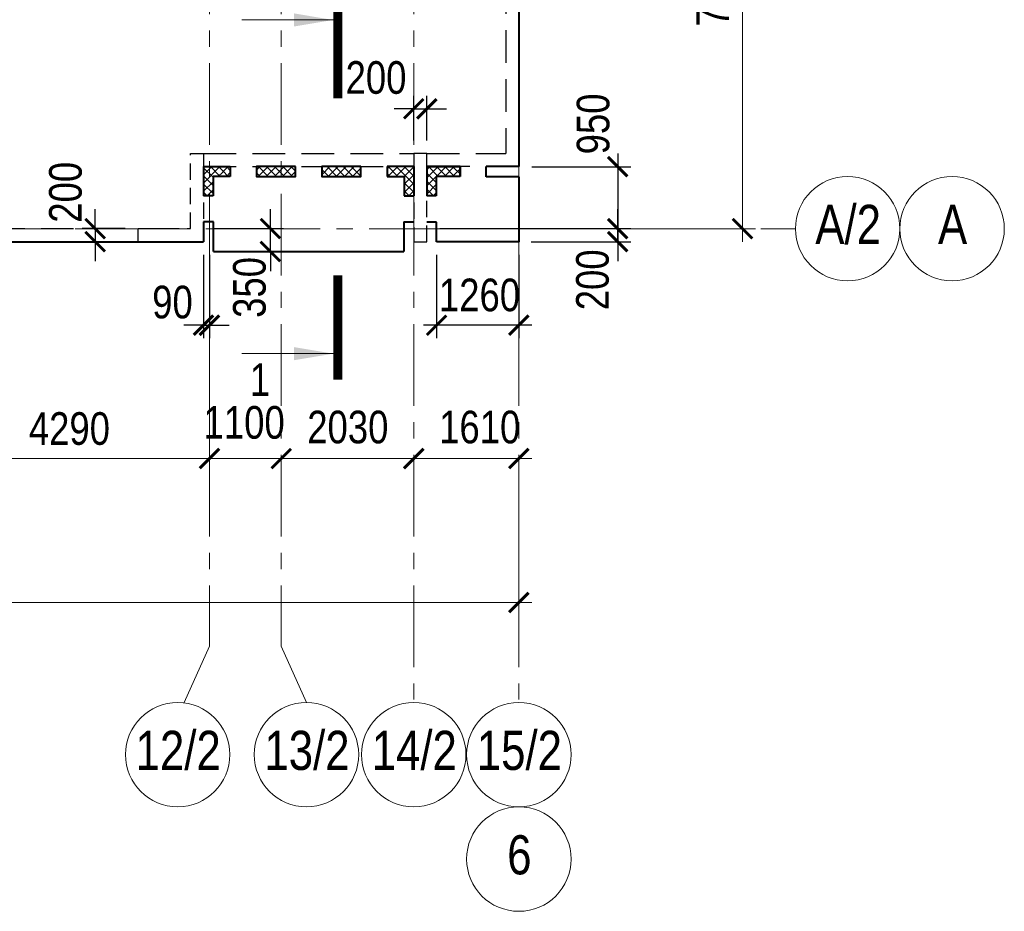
# Model space of a CAD drawing. Header units: inches. Extents: x -8638239 to -8523853, y 3840912 to 4564380.
# Tile 26 of 106: x -8564768 to -8549686, y 4024194 to 4037853. Entities that reach past the tile are written whole.
import ezdxf
from ezdxf.enums import TextEntityAlignment as Align

# ---------------------------------------------------------------- set-up
doc = ezdxf.new("R2010")
doc.units = ezdxf.units.IN
doc.header["$LTSCALE"] = 1000
doc.header["$MEASUREMENT"] = 0
for name, pattern in [('CENTER', [2, 1.25, -0.25, 0.25, -0.25]), ('HIDDEN', [0.375, 0.25, -0.125]), ('Штрихпунктирная', [6.702778, 3.527778, -1.763889, 0, -1.411111])]:
    doc.linetypes.add(name, pattern=pattern)
for name, color, linetype, lineweight in [('-2._План подземной парковки -2 этаж_1_АР-Чертеж-Оси_Осевые размеры.АР_Ном._пера__120', 7, 'Continuous', 0), ('СК-040-С(тены)', 12, 'HIDDEN', 25), ('СК-050-П(литы перекрытия)', 3, 'Continuous', 40), ('СК-052-П-БАЛКИ', 1, 'HIDDEN', 30), ('СК-100-О(си)', 7, 'CENTER', 15), ('СК-100-О(си)_имя', 7, 'CENTER', 15), ('СК-110-О-РАЗМЕРЫ', 7, 'Continuous', 15), ('СК-300-Р(азмеры)', 7, 'Continuous', 20), ('СК-400-Т(екст)', 7, 'Continuous', 20), ('СК-500-С(ечения)', 5, 'Continuous', 40), ('СК-600-Ш(триховка)', 250, 'Continuous', 13)]:
    doc.layers.add(name, color=color, linetype=linetype, lineweight=lineweight)
doc.styles.add('ARIAL_annotative', font='arial.ttf', dxfattribs={"width": 0.8, "height": 2.5})
doc.styles.add('RUSS', font='arial.ttf', dxfattribs={"width": 0.8})
doc.dimstyles.new('100-200', dxfattribs={"dimscale": 0, "dimtxt": 500, "dimasz": 300, "dimexe": 200, "dimexo": 200, "dimgap": 200, "dimtad": 1, "dimdec": 0, "dimzin": 0, "dimdsep": 46, "dimtxsty": 'RUSS', "dimblk": 'ARCHTICK', "dimcen": 0.096, "dimdle": 200, "dimclrd": 7, "dimclre": 7, "dimclrt": 256, "dimadec": 0, "dimazin": 0, "dimtfac": 1, "dimtdec": 0, "dimtmove": 2, "dimatfit": 3, "dimldrblk": 'OBLIQUE', "dimfxl": 1, "dimtolj": 1, "dimtzin": 0, "dimarcsym": 0})

# ---------------------------------------------------------------- blocks, each defined once
blk = doc.blocks.new('_ArchTick')
at = {"color": 0, "linetype": 'ByBlock', "const_width": 0.15}
blk.add_lwpolyline([(-0.5, -0.5), (0.5, 0.5)], dxfattribs=at)
blk = doc.blocks.new('*D333')
at = {"layer": 'Defpoints', "color": 0, "transparency": 16777216}
for p in [(-7420, -2470), (-3130, -2470), (-3130, -3521)]:
    blk.add_point(p, dxfattribs=at)
at = {"layer": 'СК-110-О-РАЗМЕРЫ', "color": 7, "lineweight": -2, "transparency": 16777216}
for p, q in [((-7420, -2670), (-7420, -3721)), ((-3130, -2670), (-3130, -3721)), ((-7620, -3521), (-2930, -3521))]:
    blk.add_line(p, q, dxfattribs=at)
at = {"layer": 'СК-110-О-РАЗМЕРЫ', "color": 7, "lineweight": -2, "transparency": 16777216, "xscale": 300, "yscale": 300, "zscale": 300, "rotation": 180}
blk.add_blockref('_ArchTick', (-7420, -3521), dxfattribs=at)
at = {"layer": 'СК-110-О-РАЗМЕРЫ', "color": 7, "lineweight": -2, "transparency": 16777216, "xscale": 300, "yscale": 300, "zscale": 300}
blk.add_blockref('_ArchTick', (-3130, -3521), dxfattribs=at)
at = {"layer": 'СК-110-О-РАЗМЕРЫ', "transparency": 16777216, "insert": (-5275, -3065), "char_height": 500, "attachment_point": 5, "style": 'RUSS'}
blk.add_mtext('\\A1;4290', dxfattribs=at)
blk = doc.blocks.new('_Oblique')
at = {"color": 0, "linetype": 'ByBlock', "lineweight": -2}
blk.add_line((-0.5, -0.5), (0.5, 0.5), dxfattribs=at)
blk = doc.blocks.new('*D334')
at = {"layer": 'Defpoints', "color": 0, "transparency": 16777216}
for p in [(-3130, -3521), (-2030, -3521), (-2030, -3521)]:
    blk.add_point(p, dxfattribs=at)
at = {"layer": 'СК-300-Р(азмеры)', "color": 7, "lineweight": -2, "transparency": 16777216}
blk.add_line((-3330, -3521), (-1830, -3521), dxfattribs=at)
at = {"layer": 'СК-300-Р(азмеры)', "color": 7, "lineweight": -2, "transparency": 16777216, "xscale": 300, "yscale": 300, "zscale": 300, "rotation": 180}
blk.add_blockref('_ArchTick', (-3130, -3521), dxfattribs=at)
at = {"layer": 'СК-300-Р(азмеры)', "color": 7, "lineweight": -2, "transparency": 16777216, "xscale": 300, "yscale": 300, "zscale": 300}
blk.add_blockref('_ArchTick', (-2030, -3521), dxfattribs=at)
at = {"layer": 'СК-300-Р(азмеры)', "transparency": 16777216, "insert": (-2598, -2971), "char_height": 500, "attachment_point": 5, "style": 'RUSS'}
blk.add_mtext('\\A1;1100', dxfattribs=at)
blk = doc.blocks.new('*D335')
at = {"layer": 'Defpoints', "color": 0, "transparency": 16777216}
for p in [(-2030, -3521), (-2030, -3521), (0, -3521)]:
    blk.add_point(p, dxfattribs=at)
at = {"layer": 'СК-300-Р(азмеры)', "color": 7, "lineweight": -2, "transparency": 16777216}
blk.add_line((200, -3521), (-2230, -3521), dxfattribs=at)
at = {"layer": 'СК-300-Р(азмеры)', "color": 7, "lineweight": -2, "transparency": 16777216, "xscale": 300, "yscale": 300, "zscale": 300, "rotation": 180}
blk.add_blockref('_ArchTick', (-2030, -3521), dxfattribs=at)
at = {"layer": 'СК-300-Р(азмеры)', "color": 7, "lineweight": -2, "transparency": 16777216, "xscale": 300, "yscale": 300, "zscale": 300}
blk.add_blockref('_ArchTick', (0, -3521), dxfattribs=at)
at = {"layer": 'СК-300-Р(азмеры)', "transparency": 16777216, "insert": (-1010, -3042), "char_height": 500, "attachment_point": 5, "style": 'RUSS'}
blk.add_mtext('\\A1;2030', dxfattribs=at)
blk = doc.blocks.new('*D336')
at = {"layer": 'Defpoints', "color": 0, "transparency": 16777216}
for p in [(0, -3521), (1610, -3521), (1610, -3521)]:
    blk.add_point(p, dxfattribs=at)
at = {"layer": 'СК-300-Р(азмеры)', "color": 7, "lineweight": -2, "transparency": 16777216}
blk.add_line((-200, -3521), (1810, -3521), dxfattribs=at)
at = {"layer": 'СК-300-Р(азмеры)', "color": 7, "lineweight": -2, "transparency": 16777216, "xscale": 300, "yscale": 300, "zscale": 300, "rotation": 180}
blk.add_blockref('_ArchTick', (0, -3521), dxfattribs=at)
at = {"layer": 'СК-300-Р(азмеры)', "color": 7, "lineweight": -2, "transparency": 16777216, "xscale": 300, "yscale": 300, "zscale": 300}
blk.add_blockref('_ArchTick', (1610, -3521), dxfattribs=at)
at = {"layer": 'СК-300-Р(азмеры)', "transparency": 16777216, "insert": (1010, -3042), "char_height": 500, "attachment_point": 5, "style": 'RUSS'}
blk.add_mtext('\\A1;1610', dxfattribs=at)
blk = doc.blocks.new('*D337')
at = {"layer": 'Defpoints', "color": 0, "transparency": 16777216}
for p in [(2391, 7435), (5035, 7435), (2391, 0)]:
    blk.add_point(p, dxfattribs=at)
at = {"layer": 'СК-300-Р(азмеры)', "color": 7, "lineweight": -2, "transparency": 16777216}
for p, q in [((5035, -200), (5035, 7635)), ((2591, 7435), (5235, 7435)), ((2591, 0), (5235, 0))]:
    blk.add_line(p, q, dxfattribs=at)
at = {"layer": 'СК-300-Р(азмеры)', "color": 7, "lineweight": -2, "transparency": 16777216, "xscale": 300, "yscale": 300, "zscale": 300}
for p, rotation in [((5035, 7435), 90), ((5035, 0), 270)]:
    blk.add_blockref('_ArchTick', p, dxfattribs=dict(at, rotation=rotation))
at = {"layer": 'СК-300-Р(азмеры)', "transparency": 16777216, "insert": (4580, 3718), "char_height": 500, "attachment_point": 5, "rotation": 90, "style": 'RUSS'}
blk.add_mtext('\\A1;7435', dxfattribs=at)
blk = doc.blocks.new('*D321')
at = {"layer": 'Defpoints', "color": 0, "transparency": 16777216}
for p in [(-21750, -3521), (1610, -3521), (-21750, -5726)]:
    blk.add_point(p, dxfattribs=at)
at = {"layer": 'СК-110-О-РАЗМЕРЫ', "color": 7, "lineweight": -2, "transparency": 16777216}
for p, q in [((-21750, -3721), (-21750, -5926)), ((1610, -3721), (1610, -5926)), ((1810, -5726), (-21950, -5726))]:
    blk.add_line(p, q, dxfattribs=at)
at = {"layer": 'СК-110-О-РАЗМЕРЫ', "color": 7, "lineweight": -2, "transparency": 16777216, "xscale": 300, "yscale": 300, "zscale": 300, "rotation": 180}
blk.add_blockref('_ArchTick', (-21750, -5726), dxfattribs=at)
at = {"layer": 'СК-110-О-РАЗМЕРЫ', "color": 7, "lineweight": -2, "transparency": 16777216, "xscale": 300, "yscale": 300, "zscale": 300}
blk.add_blockref('_ArchTick', (1610, -5726), dxfattribs=at)
at = {"layer": 'СК-110-О-РАЗМЕРЫ', "transparency": 16777216, "insert": (-10070, -5271), "char_height": 500, "attachment_point": 5, "style": 'RUSS'}
blk.add_mtext('\\A1;23360', dxfattribs=at)
blk = doc.blocks.new('Сечение')
at = {"layer": 'СК-500-С(ечения)', "linetype": 'Continuous', "lineweight": 15, "ltscale": 100}
blk.add_line((-200, -35), (-200, -735), dxfattribs=at)
at = {"layer": 'СК-500-С(ечения)', "linetype": 'Continuous', "ltscale": 100, "const_width": 70}
blk.add_lwpolyline([(-400, 0), (400, 0)], dxfattribs=at)
at = {"layer": 'СК-500-С(ечения)', "linetype": 'Continuous', "ltscale": 100}
blk.add_solid([(-200, -35), (-250.3, -335.5), (-149.7, -335.5)], dxfattribs=at)
blk = doc.blocks.new('*U29')
at = {"layer": 'СК-400-Т(екст)', "ltscale": 100, "yscale": 0.01, "zscale": 0.01, "rotation": 89.99999999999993}
for p, xscale in [((0, -4), -0.01), ((0, -25.56), 0.01)]:
    blk.add_blockref('Сечение', p, dxfattribs=dict(at, xscale=xscale))
at = {"layer": 'СК-500-С(ечения)', "color": 0, "ltscale": 100, "style": 'ARIAL_annotative', "width": 0.8}
blk.add_attdef('НОМЕР_СЕЧЕНИЯ_1_1(НОМЕР_ЛИСТА)', text='', height=2.5, rotation=180, dxfattribs=at).set_placement((6.74, -1.226), align=Align.RIGHT)
blk.add_attdef('НОМЕР_СЕЧЕНИЯ_2_1(НОМЕР_ЛИСТА)', text='', height=2.5, rotation=180, dxfattribs=at).set_placement((6.74, -27.594), align=Align.BOTTOM_LEFT)
blk = doc.blocks.new('*D131')
at = {"layer": 'Defpoints', "color": 0, "transparency": 16777216}
for p in [(-8562952, 4034652), (-8563612, 4034452), (-8562952, 4034452)]:
    blk.add_point(p, dxfattribs=at)
at = {"layer": 'СК-110-О-РАЗМЕРЫ', "color": 7, "lineweight": -2, "transparency": 16777216}
for p, q in [((-8563612, 4034652), (-8563612, 4034952)), ((-8563152, 4034652), (-8563812, 4034652)), ((-8563612, 4034652), (-8563612, 4034452)), ((-8563152, 4034452), (-8563812, 4034452)), ((-8563612, 4034452), (-8563612, 4034152))]:
    blk.add_line(p, q, dxfattribs=at)
at = {"layer": 'СК-110-О-РАЗМЕРЫ', "color": 7, "lineweight": -2, "transparency": 16777216, "xscale": 300, "yscale": 300, "zscale": 300}
for p, rotation in [((-8563612, 4034652), 270), ((-8563612, 4034452), 90)]:
    blk.add_blockref('_ArchTick', p, dxfattribs=dict(at, rotation=rotation))
at = {"layer": 'СК-110-О-РАЗМЕРЫ', "transparency": 16777216, "insert": (-8564065, 4035209), "char_height": 500, "attachment_point": 5, "rotation": 90, "style": 'RUSS'}
blk.add_mtext('\\A1;200', dxfattribs=at)
blk = doc.blocks.new('A$Cc2edbf5f_20эт')
at = {"layer": 'СК-040-С(тены)'}
blk.add_lwpolyline([(39700, -200), (39700, 0), (40500, 0), (40500, 1150), (40700, 1150), (40700, -200), (39700, -200)], dxfattribs=at)
blk.add_lwpolyline([(43920, 1150), (43920, -200), (44120, -200), (44120, 1150)], close=True, dxfattribs=at)
blk = doc.blocks.new('A$Cb27279a9')
at = {"layer": 'СК-050-П(литы перекрытия)'}
blk.add_blockref('A$Cc2edbf5f_20эт', (0, -17600), dxfattribs=at)
blk = doc.blocks.new('*D617')
at = {"layer": 'Defpoints', "color": 0, "transparency": 16777216}
for p in [(-8558532, 4036488), (-8558732, 4035802), (-8558532, 4035802)]:
    blk.add_point(p, dxfattribs=at)
at = {"layer": 'СК-110-О-РАЗМЕРЫ', "color": 7, "lineweight": -2, "transparency": 16777216}
for p, q in [((-8558732, 4036002), (-8558732, 4036688)), ((-8558532, 4036002), (-8558532, 4036688)), ((-8558732, 4036488), (-8559032, 4036488)), ((-8558732, 4036488), (-8558532, 4036488)), ((-8558532, 4036488), (-8558232, 4036488))]:
    blk.add_line(p, q, dxfattribs=at)
at = {"layer": 'СК-110-О-РАЗМЕРЫ', "color": 7, "lineweight": -2, "transparency": 16777216, "xscale": 300, "yscale": 300, "zscale": 300}
blk.add_blockref('_ArchTick', (-8558732, 4036488), dxfattribs=at)
at = {"layer": 'СК-110-О-РАЗМЕРЫ', "color": 7, "lineweight": -2, "transparency": 16777216, "xscale": 300, "yscale": 300, "zscale": 300, "rotation": 180}
blk.add_blockref('_ArchTick', (-8558532, 4036488), dxfattribs=at)
at = {"layer": 'СК-110-О-РАЗМЕРЫ', "transparency": 16777216, "insert": (-8559310, 4036964), "char_height": 500, "attachment_point": 5, "style": 'RUSS'}
blk.add_mtext('\\A1;200', dxfattribs=at)
blk = doc.blocks.new('*D645')
at = {"layer": 'Defpoints', "color": 0, "transparency": 16777216}
for p in [(-8558532, 4034652), (-8555608, 4034652), (-8557135, 4034452)]:
    blk.add_point(p, dxfattribs=at)
at = {"layer": 'СК-110-О-РАЗМЕРЫ', "color": 7, "lineweight": -2, "transparency": 16777216}
for p, q in [((-8555608, 4034652), (-8555608, 4034952)), ((-8558332, 4034652), (-8555408, 4034652)), ((-8555608, 4034452), (-8555608, 4034652)), ((-8556935, 4034452), (-8555408, 4034452)), ((-8555608, 4034452), (-8555608, 4034152))]:
    blk.add_line(p, q, dxfattribs=at)
at = {"layer": 'СК-110-О-РАЗМЕРЫ', "color": 7, "lineweight": -2, "transparency": 16777216, "xscale": 300, "yscale": 300, "zscale": 300}
for p, rotation in [((-8555608, 4034652), 270), ((-8555608, 4034452), 90)]:
    blk.add_blockref('_ArchTick', p, dxfattribs=dict(at, rotation=rotation))
at = {"layer": 'СК-110-О-РАЗМЕРЫ', "transparency": 16777216, "insert": (-8555992, 4033868), "char_height": 500, "attachment_point": 5, "rotation": 90, "style": 'RUSS'}
blk.add_mtext('\\A1;200', dxfattribs=at)
blk = doc.blocks.new('*D659')
at = {"layer": 'Defpoints', "color": 0, "transparency": 16777216}
for p in [(-8561952, 4034452), (-8561862, 4034452), (-8561862, 4033173)]:
    blk.add_point(p, dxfattribs=at)
at = {"layer": 'СК-110-О-РАЗМЕРЫ', "color": 7, "lineweight": -2, "transparency": 16777216}
for p, q in [((-8561952, 4034252), (-8561952, 4032973)), ((-8561862, 4034252), (-8561862, 4032973)), ((-8561952, 4033173), (-8562252, 4033173)), ((-8561952, 4033173), (-8561862, 4033173)), ((-8561862, 4033173), (-8561562, 4033173))]:
    blk.add_line(p, q, dxfattribs=at)
at = {"layer": 'СК-110-О-РАЗМЕРЫ', "color": 7, "lineweight": -2, "transparency": 16777216, "xscale": 300, "yscale": 300, "zscale": 300}
blk.add_blockref('_ArchTick', (-8561952, 4033173), dxfattribs=at)
at = {"layer": 'СК-110-О-РАЗМЕРЫ', "color": 7, "lineweight": -2, "transparency": 16777216, "xscale": 300, "yscale": 300, "zscale": 300, "rotation": 180}
blk.add_blockref('_ArchTick', (-8561862, 4033173), dxfattribs=at)
at = {"layer": 'СК-110-О-РАЗМЕРЫ', "transparency": 16777216, "insert": (-8562428, 4033524), "char_height": 500, "attachment_point": 5, "style": 'RUSS'}
blk.add_mtext('\\A1;90', dxfattribs=at)
blk = doc.blocks.new('*D660')
at = {"layer": 'Defpoints', "color": 0, "transparency": 16777216}
for p in [(-8561995, 4034652), (-8560928, 4034652), (-8561584, 4034302)]:
    blk.add_point(p, dxfattribs=at)
at = {"layer": 'СК-110-О-РАЗМЕРЫ', "color": 7, "lineweight": -2, "transparency": 16777216}
for p, q in [((-8560928, 4034652), (-8560928, 4034952)), ((-8561795, 4034652), (-8560728, 4034652)), ((-8560928, 4034302), (-8560928, 4034652)), ((-8561384, 4034302), (-8560728, 4034302)), ((-8560928, 4034302), (-8560928, 4034002))]:
    blk.add_line(p, q, dxfattribs=at)
at = {"layer": 'СК-110-О-РАЗМЕРЫ', "color": 7, "lineweight": -2, "transparency": 16777216, "xscale": 300, "yscale": 300, "zscale": 300}
for p, rotation in [((-8560928, 4034652), 270), ((-8560928, 4034302), 90)]:
    blk.add_blockref('_ArchTick', p, dxfattribs=dict(at, rotation=rotation))
at = {"layer": 'СК-110-О-РАЗМЕРЫ', "transparency": 16777216, "insert": (-8561247, 4033751), "char_height": 500, "attachment_point": 5, "rotation": 90, "style": 'RUSS'}
blk.add_mtext('\\A1;350', dxfattribs=at)
blk = doc.blocks.new('*D661')
at = {"layer": 'Defpoints', "color": 0, "transparency": 16777216}
for p in [(-8557122, 4035601), (-8557122, 4034652), (-8555608, 4034652)]:
    blk.add_point(p, dxfattribs=at)
at = {"layer": 'СК-110-О-РАЗМЕРЫ', "color": 7, "lineweight": -2, "transparency": 16777216}
for p, q in [((-8555608, 4035801), (-8555608, 4034452)), ((-8556922, 4035601), (-8555408, 4035601)), ((-8556922, 4034652), (-8555408, 4034652))]:
    blk.add_line(p, q, dxfattribs=at)
at = {"layer": 'СК-110-О-РАЗМЕРЫ', "color": 7, "lineweight": -2, "transparency": 16777216, "xscale": 300, "yscale": 300, "zscale": 300}
for p, rotation in [((-8555608, 4035601), 90), ((-8555608, 4034652), 270)]:
    blk.add_blockref('_ArchTick', p, dxfattribs=dict(at, rotation=rotation))
at = {"layer": 'СК-110-О-РАЗМЕРЫ', "transparency": 16777216, "insert": (-8555982, 4036256), "char_height": 500, "attachment_point": 5, "rotation": 90, "style": 'RUSS'}
blk.add_mtext('\\A1;950', dxfattribs=at)
blk = doc.blocks.new('*D664')
at = {"layer": 'Defpoints', "color": 0, "transparency": 16777216}
for p in [(-8558382, 4034452), (-8557122, 4034452), (-8558382, 4033173)]:
    blk.add_point(p, dxfattribs=at)
at = {"layer": 'СК-110-О-РАЗМЕРЫ', "color": 7, "lineweight": -2, "transparency": 16777216}
for p, q in [((-8558382, 4034252), (-8558382, 4032973)), ((-8557122, 4034252), (-8557122, 4032973)), ((-8556922, 4033173), (-8558582, 4033173))]:
    blk.add_line(p, q, dxfattribs=at)
at = {"layer": 'СК-110-О-РАЗМЕРЫ', "color": 7, "lineweight": -2, "transparency": 16777216, "xscale": 300, "yscale": 300, "zscale": 300, "rotation": 180}
blk.add_blockref('_ArchTick', (-8558382, 4033173), dxfattribs=at)
at = {"layer": 'СК-110-О-РАЗМЕРЫ', "color": 7, "lineweight": -2, "transparency": 16777216, "xscale": 300, "yscale": 300, "zscale": 300}
blk.add_blockref('_ArchTick', (-8557122, 4033173), dxfattribs=at)
at = {"layer": 'СК-110-О-РАЗМЕРЫ', "transparency": 16777216, "insert": (-8557725, 4033633), "char_height": 500, "attachment_point": 5, "style": 'RUSS'}
blk.add_mtext('\\A1;1260', dxfattribs=at)
blk = doc.blocks.new('оси')
at = {"layer": '-2._План подземной парковки -2 этаж_1_АР-Чертеж-Оси_Осевые размеры.АР_Ном._пера__120', "color": 7, "linetype": 'Штрихпунктирная', "lineweight": 0}
blk.add_line((4229.3, 0), (5229.3, 0), dxfattribs=at)
at = {"layer": 'СК-100-О(си)'}
for p, q in [((-3130, 18534.9), (-3130, -6395.3)), ((-2030, 18534.9), (-2030, -6395.3)), ((0, 18534.9), (0, -7257.5)), ((1610, 18534.9), (1610, -7257.5)), ((-46685.3, 0), (5846.2, 0))]:
    blk.add_line(p, q, dxfattribs=at)
at = {"layer": 'СК-100-О(си)', "ltscale": 1000}
for p, q in [((-3516.3, -7257.5), (-3130, -6395.3)), ((-1643.7, -7257.5), (-2030, -6395.3))]:
    blk.add_line(p, q, dxfattribs=at)
at = {"layer": 'СК-100-О(си)', "linetype": 'Continuous'}
for centre in [(6646.2, 0), (8246.2, 0), (-3616.3, -8057.5), (-1643.7, -8057.5), (0, -8057.5), (1610, -8057.5), (1610, -9657.5)]:
    blk.add_circle(centre, 800, dxfattribs=at)
at = {"layer": 'СК-100-О(си)_имя', "style": 'RUSS', "width": 0.8}
for s, p in [('А/2', (6654, 65.7)), ('А', (8254, 65.7)), ('12/2', (-3608.5, -7991.8)), ('13/2', (-1635.9, -7991.8)), ('14/2', (7.8, -7991.8)), ('15/2', (1617.8, -7991.8)), ('6', (1617.8, -9591.8))]:
    blk.add_text(s, height=600, dxfattribs=at).set_placement(p, align=Align.MIDDLE_CENTER)
at = {"layer": 'СК-110-О-РАЗМЕРЫ'}
dim = blk.add_linear_dim(base=(-3130, -3520.6), p1=(-7420, -2469.7), p2=(-3130, -2469.7), dimstyle='100-200', override={"dimscale": 1}, dxfattribs=at)
dim.commit()
dim.dimension.update_dxf_attribs({"geometry": '*D333', "text_midpoint": (-5275, -3065.3)})
dim = blk.add_linear_dim(base=(-21750, -5726.1), p1=(1610, -3520.6), p2=(-21750, -3520.6), angle=180, dimstyle='100-200', override={"dimscale": 1}, dxfattribs=at)
dim.commit()
dim.dimension.update_dxf_attribs({"geometry": '*D321', "text_midpoint": (-10070, -5270.7)})
at = {"layer": 'СК-300-Р(азмеры)'}
dim = blk.add_linear_dim(base=(5035.5, 7435), p1=(2391.1, 0), p2=(2391.1, 7435), angle=90, dimstyle='100-200', override={"dimscale": 1}, dxfattribs=at)
dim.commit()
dim.dimension.update_dxf_attribs({"geometry": '*D337', "text_midpoint": (4580, 3717.5)})
for base, p1, p2, picture, middle in [((-2030, -3520.6), (-3130, -3520.6), (-2030, -3520.6), '*D334', (-2598.4, -2971.4)), ((1610, -3520.6), (0, -3520.6), (1610, -3520.6), '*D336', (1010.3, -3041.9))]:
    dim = blk.add_linear_dim(base=base, p1=p1, p2=p2, dimstyle='100-200', override={"dimscale": 1}, dxfattribs=at)
    dim.commit()
    dim.dimension.update_dxf_attribs({"geometry": picture, "text_midpoint": middle, "dimtype": 160})
dim = blk.add_linear_dim(base=(-2030, -3520.6), p1=(0, -3520.6), p2=(-2030, -3520.6), angle=180, dimstyle='100-200', override={"dimscale": 1}, dxfattribs=at)
dim.commit()
dim.dimension.update_dxf_attribs({"geometry": '*D335', "text_midpoint": (-1010.3, -3041.9), "dimtype": 160})
blk = doc.blocks.new('A$C858fb3ef')
at = {"layer": 'СК-300-Р(азмеры)'}
blk.add_blockref('оси', (0, 0), dxfattribs=at)
blk = doc.blocks.new('A$C573b34c5')
blk.add_blockref('A$C858fb3ef', (0, 0))

msp = doc.modelspace()

# ---------------------------------------------------------------- hatches: boundary and pattern name
at = {"layer": 'СК-600-Ш(триховка)'}
h = msp.add_hatch(dxfattribs=at)
h.set_pattern_fill('ANSI37', color=256, scale=700)
h.set_pattern_definition([(45, (32720.34, -504256.195), (-61.87184335, 61.87184335), []), (135, (32720.34, -504256.195), (-61.87184335, -61.87184335), [])])
edge = h.paths.add_edge_path()
edge.add_line((-8561806.9, 4035451.8), (-8561661.9, 4035451.8))
edge.add_arc((-8560850.7, 4035488.1), 812, 171.96544, 182.5595, ccw=False)
edge.add_line((-8561654.7, 4035601.6), (-8561951.8, 4035601.6))
edge.add_line((-8561951.8, 4035601.6), (-8561951.8, 4035155.9))
edge.add_line((-8561951.8, 4035155.9), (-8561806.9, 4035155.9))
edge.add_line((-8561806.9, 4035155.9), (-8561806.9, 4035451.8))
edge = h.paths.add_edge_path()
edge.add_line((-8561541.9, 4035601.6), (-8561654.7, 4035601.6))
edge.add_arc((-8560850.7, 4035488.1), 812, 171.96544, 182.5595)
edge.add_line((-8561661.9, 4035451.8), (-8561541.9, 4035451.8))
edge.add_line((-8561541.9, 4035451.8), (-8561541.9, 4035601.6))
h = msp.add_hatch(dxfattribs=at)
h.set_pattern_fill('ANSI37', color=256, scale=700)
h.set_pattern_definition([(45, (32590.34, -504255.94), (-61.87184335, 61.87184335), []), (135, (32590.34, -504255.94), (-61.87184335, -61.87184335), [])])
h.paths.add_polyline_path([(-8560559.5, 4035601.9), (-8561141.9, 4035601.9), (-8561141.9, 4035452), (-8560559.5, 4035452)])
h = msp.add_hatch(dxfattribs=at)
h.set_pattern_fill('ANSI37', color=256, scale=700)
h.set_pattern_definition([(45, (-8591901.86, 4034651.85), (-61.87184, 61.87184), []), (135, (-8591901.86, 4034651.85), (-61.87184, -61.87184), [])])
h.paths.add_polyline_path([(-8559541.9, 4035602), (-8559991.6, 4035601.9), (-8559991.6, 4035452), (-8559541.9, 4035452)])
h.paths.add_polyline_path([(-8559991.6, 4035601.9), (-8560141.9, 4035601.9), (-8560141.9, 4035452), (-8559991.6, 4035452)])
h = msp.add_hatch(dxfattribs=at)
h.set_pattern_fill('ANSI37', color=256, scale=700)
h.set_pattern_definition([(45, (32720.34, -504256.04), (-61.87184335, 61.87184335), []), (135, (32720.34, -504256.04), (-61.87184335, -61.87184335), [])])
edge = h.paths.add_edge_path()
edge.add_line((-8558876.8, 4035452), (-8559141.8, 4035452))
edge.add_arc((-8555177.1, 4035527), 3965.4, 178.91625, 181.08366, ccw=False)
edge.add_line((-8559141.8, 4035602), (-8558731.9, 4035601.7))
edge.add_line((-8558731.9, 4035601.7), (-8558731.9, 4035156.1))
edge.add_line((-8558731.9, 4035156.1), (-8558876.8, 4035156.1))
edge.add_line((-8558876.8, 4035156.1), (-8558876.8, 4035452))
edge = h.paths.add_edge_path()
edge.add_line((-8559141.8, 4035601.8), (-8559141.8, 4035602))
edge.add_arc((-8555177.1, 4035527), 3965.4, 178.91625, 181.08366)
edge.add_line((-8559141.8, 4035452), (-8559141.8, 4035452))
edge.add_line((-8559141.8, 4035452), (-8559141.8, 4035601.8))
h = msp.add_hatch(dxfattribs=at)
h.set_pattern_fill('ANSI37', color=256, scale=700)
h.set_pattern_definition([(45, (32720.33, -504255.95), (-61.87184335, 61.87184335), []), (135, (32720.33, -504255.95), (-61.87184335, -61.87184335), [])])
edge = h.paths.add_edge_path()
edge.add_line((-8558387, 4035452.1), (-8558122, 4035452.1))
edge.add_arc((-8562086.7, 4035527.1), 3965.4, 358.91634, 361.08375)
edge.add_line((-8558122, 4035602.1), (-8558531.9, 4035601.8))
edge.add_line((-8558531.9, 4035601.8), (-8558531.9, 4035156.2))
edge.add_line((-8558531.9, 4035156.2), (-8558387, 4035156.2))
edge.add_line((-8558387, 4035156.2), (-8558387, 4035452.1))
edge = h.paths.add_edge_path()
edge.add_line((-8558022, 4035601.9), (-8558122, 4035602.1))
edge.add_arc((-8562086.7, 4035527.1), 3965.4, -1.08366, 1.08375, ccw=False)
edge.add_line((-8558122, 4035452.1), (-8558022, 4035452.1))
edge.add_line((-8558022, 4035452.1), (-8558022, 4035601.9))

# ---------------------------------------------------------------- linework, layer by layer
at = {"layer": 'СК-050-П(литы перекрытия)'}
for p, q in [((-8561951.8, 4035601.8), (-8561541.9, 4035601.8)), ((-8561951.8, 4035601.6), (-8561951.8, 4035155.9)), ((-8561541.9, 4035601.8), (-8561541.9, 4035451.8)), ((-8558731.9, 4035602), (-8559141.8, 4035602)), ((-8559141.8, 4035602), (-8559141.8, 4035452)), ((-8558731.9, 4035602), (-8558731.9, 4035156.1)), ((-8558022, 4035602.1), (-8558531.9, 4035602.1)), ((-8558531.9, 4035602.1), (-8558022, 4035602.1)), ((-8558531.9, 4035602.1), (-8558531.9, 4035156.2)), ((-8558022, 4035602.1), (-8558022, 4035452.1)), ((-8558022, 4035452.1), (-8558022, 4035602.1)), ((-8557121.5, 4035602.1), (-8557622, 4035602.1)), ((-8557622, 4035448.1), (-8557622, 4035602.1)), ((-8561541.9, 4035451.8), (-8561806.9, 4035451.8)), ((-8561806.9, 4035451.8), (-8561806.9, 4035155.9)), ((-8559141.8, 4035452), (-8558876.8, 4035452)), ((-8558876.8, 4035452), (-8558876.8, 4035156.1)), ((-8558022, 4035452.1), (-8558387, 4035452.1)), ((-8558387, 4035452.1), (-8558387, 4035156.2)), ((-8557121.5, 4035448.1), (-8557622, 4035448.1)), ((-8557121.5, 4035443.8), (-8557121.5, 4034451.7)), ((-8561806.9, 4035155.9), (-8561951.8, 4035155.9)), ((-8558876.8, 4035156.1), (-8558731.9, 4035156.1)), ((-8558387, 4035156.2), (-8558531.9, 4035156.2)), ((-8561801.8, 4034756.2), (-8561951.8, 4034756.2)), ((-8561951.8, 4034756.2), (-8561951.8, 4034452)), ((-8561801.8, 4034302), (-8561801.8, 4034756.2)), ((-8558881.9, 4034756.2), (-8558731.9, 4034756.2)), ((-8558881.9, 4034756.2), (-8558881.9, 4034302.1)), ((-8558381.9, 4034752), (-8558531.9, 4034752)), ((-8558381.9, 4034451.7), (-8558381.9, 4034752)), ((-8569601.9, 4034451.9), (-8561951.8, 4034452)), ((-8557121.5, 4034451.7), (-8558381.9, 4034451.7)), ((-8561801.8, 4034302), (-8558881.9, 4034302))]:
    msp.add_line(p, q, dxfattribs=at)
for points in [[(-8564242.1, 4050011.9), (-8560861.6, 4050011.9), (-8560861.6, 4050937.7), (-8557121.5, 4050937.7), (-8557121.5, 4035602.1)], [(-8557121.5, 4035448.1), (-8557121.5, 4034452), (-8558381.9, 4034451.7)]]:
    msp.add_lwpolyline(points, dxfattribs=at)
for points in [[(-8560541.9, 4035602), (-8561141.9, 4035602), (-8561141.9, 4035452), (-8560541.9, 4035452)], [(-8559541.9, 4035602), (-8560141.9, 4035602), (-8560141.9, 4035452), (-8559541.9, 4035452)]]:
    msp.add_lwpolyline(points, close=True, dxfattribs=at)
at = {"layer": 'СК-052-П-БАЛКИ', "ltscale": 2}
for p, q in [((-8557321.5, 4039941.9), (-8557321.6, 4035801.8)), ((-8561951.8, 4035801.8), (-8558731.9, 4035801.8)), ((-8558531.9, 4035801.8), (-8557321.6, 4035801.8)), ((-8561951.8, 4035601.8), (-8558731.9, 4035602)), ((-8557121.5, 4035602.1), (-8558531.9, 4035602.1)), ((-8565941.9, 4034651.9), (-8562151.8, 4034652))]:
    msp.add_line(p, q, dxfattribs=at)

# ---------------------------------------------------------------- block references
at = {"layer": 'СК-050-П(литы перекрытия)'}
msp.add_blockref('A$Cb27279a9', (-8602652.1, 4052251.7), dxfattribs=at)
at = {"layer": 'СК-300-Р(азмеры)'}
msp.add_blockref('A$C573b34c5', (-8558731.8, 4034651.5), dxfattribs=at)
at = {"layer": 'СК-500-С(ечения)'}
ref = msp.add_blockref('*U29', (-8559896.2, 4032336.8), dxfattribs=dict(at, xscale=200, yscale=200, zscale=200, rotation=180))
ref.add_attrib('НОМЕР_СЕЧЕНИЯ_2_1(НОМЕР_ЛИСТА)', '1', dxfattribs={"color": 0, "ltscale": 100, "height": 500, "rotation": 360, "style": 'ARIAL_annotative', "width": 0.8}).set_placement((-8561244.1, 4037855.5), align=Align.BOTTOM_LEFT)
ref.add_attrib('НОМЕР_СЕЧЕНИЯ_1_1(НОМЕР_ЛИСТА)', '1', dxfattribs={"color": 0, "ltscale": 100, "height": 500, "rotation": 360, "style": 'ARIAL_annotative', "width": 0.8}).set_placement((-8560933.3, 4032088.9), align=Align.RIGHT)

# ---------------------------------------------------------------- dimensions: what is measured, and where the dimension line sits
at = {"layer": 'СК-110-О-РАЗМЕРЫ'}
for base, p1, p2, picture, middle in [((-8558531.9, 4036487.9), (-8558731.9, 4035802), (-8558531.9, 4035802.2), '*D617', (-8559309.6, 4036964.4)), ((-8561861.8, 4033173), (-8561951.8, 4034452), (-8561861.8, 4034452), '*D659', (-8562427.7, 4033524.1)), ((-8558381.9, 4033173), (-8557121.5, 4034451.7), (-8558381.9, 4034451.7), '*D664', (-8557725.3, 4033633.2))]:
    dim = msp.add_linear_dim(base=base, p1=p1, p2=p2, dimstyle='100-200', override={"dimscale": 1}, dxfattribs=at)
    dim.commit()
    dim.dimension.update_dxf_attribs({"geometry": picture, "text_midpoint": middle, "dimtype": 160})
for base, p1, p2, picture, middle in [((-8555608.4, 4034651.5), (-8557121.5, 4035601.1), (-8557121.5, 4034651.5), '*D661', (-8555981.9, 4036255.8)), ((-8563612.1, 4034451.9), (-8562951.9, 4034651.9), (-8562951.9, 4034451.9), '*D131', (-8564065.2, 4035209.2)), ((-8560928.3913, 4034651.5357), (-8561583.5308, 4034301.9906), (-8561994.7724, 4034651.5357), '*D660', (-8561246.6452, 4033750.9547)), ((-8555608.4, 4034651.5), (-8557134.7, 4034451.9), (-8558531.9, 4034651.5), '*D645', (-8555992.2, 4033867.8))]:
    dim = msp.add_linear_dim(base=base, p1=p1, p2=p2, angle=90, dimstyle='100-200', override={"dimscale": 1}, dxfattribs=at)
    dim.commit()
    dim.dimension.update_dxf_attribs({"geometry": picture, "text_midpoint": middle, "dimtype": 160})

doc.saveas('drawing.dxf')
